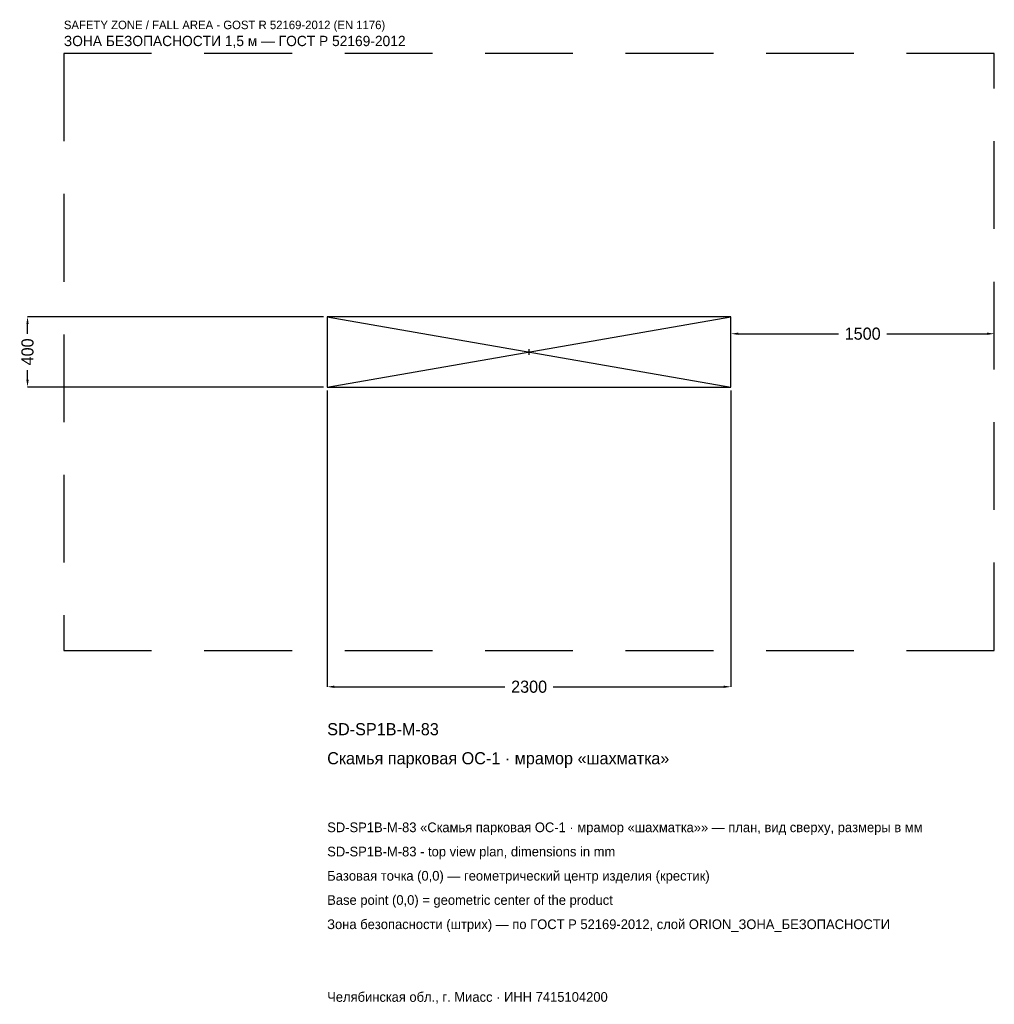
# Model space of a CAD drawing. Header units: metres. Extents: x -2902 to 2650, y -3715 to 1892.
import ezdxf

# ---------------------------------------------------------------- set-up
doc = ezdxf.new("R2010")
doc.units = ezdxf.units.M
doc.linetypes.add('DASHED', pattern=[800, 500, -300])
for name, color, linetype in [('ЗСК_ДАННЫЕ', 3, 'Continuous'), ('ЗСК_ЗОНА_БЕЗОПАСНОСТИ', 1, 'Continuous'), ('ЗСК_КОНТУР', 7, 'Continuous'), ('ЗСК_РАЗМЕРЫ', 8, 'Continuous')]:
    doc.layers.add(name, color=color, linetype=linetype)
doc.dimstyles.new('ORION', dxfattribs={"dimtxt": 69, "dimasz": 41.4, "dimexe": 1.25, "dimexo": 20.7, "dimtad": 1, "dimdec": 0, "dimcen": 2.5, "dimazin": 3, "dimtfac": 1, "dimtmove": 0, "dimatfit": 3})

# ---------------------------------------------------------------- blocks, each defined once
blk = doc.blocks.new('_CLOSEDFILLED')
at = {"color": 0, "linetype": 'BYBLOCK'}
blk.add_solid([(-1, 0.16), (0, 0), (-1, -0.16)], dxfattribs=at)
blk = doc.blocks.new('*D1')
for p, q in [((-1150, -220.7), (-1150, -1907)), ((1150, -220.7), (1150, -1907)), ((-1108.6, -1907), (-138, -1907)), ((138, -1907), (1108.6, -1907))]:
    blk.add_line(p, q)
at = {"layer": 'Defpoints'}
for p in [(-1150, -200), (1150, -200), (-1150, -1907)]:
    blk.add_point(p, dxfattribs=at)
at = {"layer": 'ЗСК_РАЗМЕРЫ', "xscale": 41.4, "yscale": 41.4, "rotation": 180}
blk.add_blockref('_CLOSEDFILLED', (-1150, -1907), dxfattribs=at)
at = {"layer": 'ЗСК_РАЗМЕРЫ', "xscale": 41.4, "yscale": 41.4}
blk.add_blockref('_CLOSEDFILLED', (1150, -1907), dxfattribs=at)
at = {"layer": 'ЗСК_РАЗМЕРЫ', "insert": (0, -1907), "char_height": 69, "attachment_point": 5}
blk.add_mtext('2300', dxfattribs=at)
blk = doc.blocks.new('*D2')
for p, q in [((-1170.7, 200), (-2857, 200)), ((-2857, 103.5), (-2857, 158.6)), ((-2857, -158.6), (-2857, -103.5)), ((-1170.7, -200), (-2857, -200))]:
    blk.add_line(p, q)
at = {"layer": 'Defpoints'}
for p in [(-1150, 200), (-2857, -200), (-1150, -200)]:
    blk.add_point(p, dxfattribs=at)
at = {"layer": 'ЗСК_РАЗМЕРЫ', "xscale": 41.4, "yscale": 41.4}
for p, rotation in [((-2857, 200), 90), ((-2857, -200), 270)]:
    blk.add_blockref('_CLOSEDFILLED', p, dxfattribs=dict(at, rotation=rotation))
at = {"layer": 'ЗСК_РАЗМЕРЫ', "insert": (-2857, 0), "char_height": 69, "attachment_point": 5, "rotation": 90}
blk.add_mtext('400', dxfattribs=at)
blk = doc.blocks.new('*D3')
for p, q in [((1150, 20.7), (1150, 103.5)), ((1191.4, 103.5), (1762, 103.5)), ((2038, 103.5), (2608.6, 103.5)), ((2650, 20.7), (2650, 103.5))]:
    blk.add_line(p, q)
at = {"layer": 'Defpoints'}
for p in [(1150, 103.5), (1150, 0), (2650, 0)]:
    blk.add_point(p, dxfattribs=at)
at = {"layer": 'ЗСК_РАЗМЕРЫ', "xscale": 41.4, "yscale": 41.4, "rotation": 180}
blk.add_blockref('_CLOSEDFILLED', (1150, 103.5), dxfattribs=at)
at = {"layer": 'ЗСК_РАЗМЕРЫ', "xscale": 41.4, "yscale": 41.4}
blk.add_blockref('_CLOSEDFILLED', (2650, 103.5), dxfattribs=at)
at = {"layer": 'ЗСК_РАЗМЕРЫ', "insert": (1900, 103.5), "char_height": 69, "attachment_point": 5}
blk.add_mtext('1500', dxfattribs=at)
blk = doc.blocks.new('ОРИОН SD-SP1B-M-83 Скамья парковая ОС-1 · мрамор шахматка')
at = {"layer": 'ЗСК_ЗОНА_БЕЗОПАСНОСТИ', "linetype": 'DASHED'}
blk.add_lwpolyline([(-2650, -1700), (2650, -1700), (2650, 1700), (-2650, 1700)], close=True, dxfattribs=at)
at = {"layer": 'ЗСК_КОНТУР'}
for p, q in [((-1150, -200), (1150, 200)), ((-1150, 200), (1150, -200))]:
    blk.add_line(p, q, dxfattribs=at)
blk.add_lwpolyline([(-1150, -200), (1150, -200), (1150, 200), (-1150, 200)], close=True, dxfattribs=at)
at = {"layer": 'ЗСК_РАЗМЕРЫ'}
for p, q in [((-16, 0), (16, 0)), ((0, -16), (0, 16))]:
    blk.add_line(p, q, dxfattribs=at)
at = {"layer": 'ЗСК_ДАННЫЕ'}
for tag, p in [('АРТИКУЛ', (-1150, -2183)), ('НАИМЕНОВАНИЕ', (-1150, -2348.6))]:
    blk.add_attdef(tag, p, '', height=69, dxfattribs=at)
at = {"layer": 'ЗСК_ДАННЫЕ', "flags": 1}
for tag, p in [('ПРОИЗВОДИТЕЛЬ', (-1150, -2514.2)), ('ТЕЛЕФОН', (-1150, -2679.8)), ('САЙТ', (-1150, -3011)), ('АДРЕС', (-1150, -3176.6)), ('РЕКВИЗИТЫ', (-1150, -3342.2)), ('ГАБАРИТЫ', (-1150, -3507.8)), ('ЗОНА_БЕЗОПАСНОСТИ', (-1150, -3673.4))]:
    blk.add_attdef(tag, p, '', height=69, dxfattribs=at)
at = {"layer": 'ЗСК_ЗОНА_БЕЗОПАСНОСТИ', "color": 1}
for s, height, p in [('SAFETY ZONE / FALL AREA - GOST R 52169-2012 (EN 1176)', 48.3, (-2650, 1838)), ('ЗОНА БЕЗОПАСНОСТИ 1,5 м — ГОСТ Р 52169-2012', 58.65, (-2650, 1741.4))]:
    blk.add_text(s, height=height, dxfattribs=at).set_placement(p)
at = {"layer": 'ЗСК_РАЗМЕРЫ'}
dim = blk.add_linear_dim(base=(-2857, -200), p1=(-1150, -200), p2=(-1150, 200), angle=90, dimstyle='ORION', dxfattribs=at)
dim.commit()
dim.dimension.update_dxf_attribs({"geometry": '*D2', "text_midpoint": (-2857, 0)})
for base, p1, p2, picture, middle in [((1150, 103.5), (1150, 0), (2650, 0), '*D3', (1900, 103.5)), ((-1150, -1907), (-1150, -200), (1150, -200), '*D1', (0, -1907))]:
    dim = blk.add_linear_dim(base=base, p1=p1, p2=p2, dimstyle='ORION', dxfattribs=at)
    dim.commit()
    dim.dimension.update_dxf_attribs({"geometry": picture, "text_midpoint": middle})

msp = doc.modelspace()

# ---------------------------------------------------------------- block references
msp.add_blockref('ОРИОН SD-SP1B-M-83 Скамья парковая ОС-1 · мрамор шахматка', (0, 0)).add_auto_attribs({'АРТИКУЛ': 'SD-SP1B-M-83', 'НАИМЕНОВАНИЕ': 'Скамья парковая ОС-1 · мрамор «шахматка»'})

# ---------------------------------------------------------------- texts
at = {"layer": 'ЗСК_ДАННЫЕ', "color": 3}
for s, p in [('SD-SP1B-M-83 «Скамья парковая ОС-1 · мрамор «шахматка»» — план, вид сверху, размеры в мм', (-1150, -2735)), ('SD-SP1B-M-83 - top view plan, dimensions in mm', (-1150, -2873)), ('Челябинская обл., г. Миасс · ИНН 7415104200', (-1150, -3701))]:
    msp.add_text(s, height=55.2, dxfattribs=at).set_placement(p)
at = {"layer": 'ЗСК_ДАННЫЕ', "color": 7}
for s, p in [('Базовая точка (0,0) — геометрический центр изделия (крестик)', (-1150, -3011)), ('Base point (0,0) = geometric center of the product', (-1150, -3149))]:
    msp.add_text(s, height=55.2, dxfattribs=at).set_placement(p)
at = {"layer": 'ЗСК_ДАННЫЕ', "color": 1}
msp.add_text('Зона безопасности (штрих) — по ГОСТ Р 52169-2012, слой ORION_ЗОНА_БЕЗОПАСНОСТИ', height=55.2, dxfattribs=at).set_placement((-1150, -3287))

doc.saveas('drawing.dxf')
